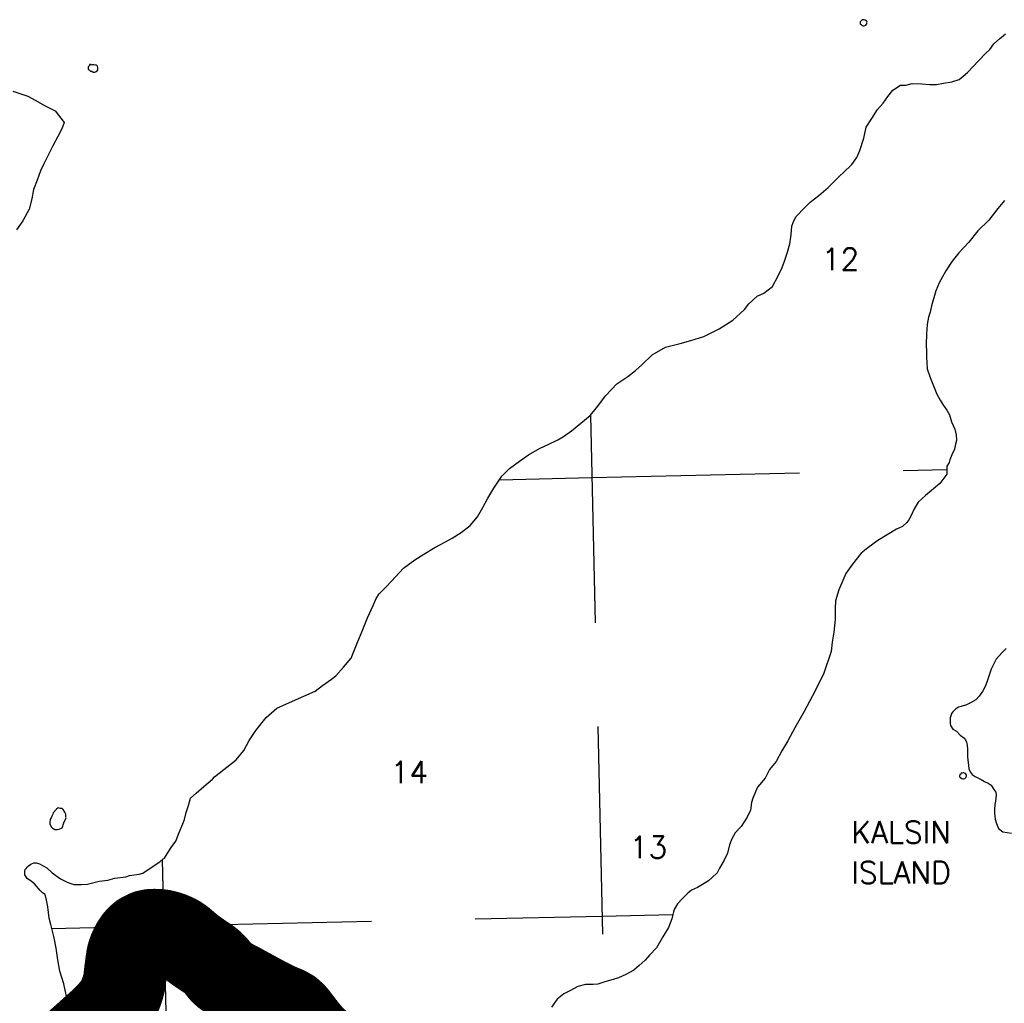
# Model space of a CAD drawing. Header units: feet. Extents: x 18803 to 104580, y -6601 to 116448.
# Tile 60 of 102: x 38249 to 50106, y 98752 to 110590. Entities that reach past the tile are written whole.
import ezdxf

# ---------------------------------------------------------------- set-up
doc = ezdxf.new("R2010")
doc.units = ezdxf.units.FT
doc.header["$LTSCALE"] = 100
doc.header["$MEASUREMENT"] = 0
doc.linetypes.add('DASHED', pattern=[0.75, 0.5, -0.25])
for name, color, linetype in [('ELPC BOLD TITLE SHEET', 3, 'Continuous'), ('ELPC-XIST', 6, 'Continuous'), ('ELRGOV-SECTION', 253, 'DASHED'), ('ET-SEC NUMBS', 253, 'Continuous'), ('ITTW', 253, 'Continuous'), ('SL-VICINITY MAP', 2, 'Continuous')]:
    doc.layers.add(name, color=color, linetype=linetype)
doc.styles.add('L2640', font='simplex.shx', dxfattribs={"height": 264})

msp = doc.modelspace()

# ---------------------------------------------------------------- linework, layer by layer
at = {"layer": 'ELPC BOLD TITLE SHEET', "const_width": 1000}
msp.add_lwpolyline([(41928.89839228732, 98228.19702422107), (41890.92127181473, 98254.91126827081), (41890.46952724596, 98255.23495885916), (41886.88257802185, 98257.85271062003), (41850.80627081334, 98286.68361124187), (41850.18467422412, 98287.19378656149), (41850.06190273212, 98287.30174963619), (41807.78151302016, 98324.68148599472), (41806.89894556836, 98325.49298657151), (41806.84285591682, 98325.55036417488), (41773.42758802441, 98359.82224265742), (41772.91125566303, 98360.38576617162), (41739.85798787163, 98398.17220948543), (41739.51483757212, 98398.57026307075), (41708.88497827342, 98434.72516174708), (41708.64111131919, 98435.01658144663), (41708.10599550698, 98435.66397572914), (41677.28069060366, 98475.10054234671), (41676.94555884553, 98475.53758762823), (41676.70130639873, 98475.86230954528), (41676.49991347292, 98476.12695409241), (41648.33799055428, 98512.70680105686), (41648.31862098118, 98512.73204100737), (41648.29922742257, 98512.75725843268), (41647.61920578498, 98513.64442814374), (41618.65499535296, 98550.75136335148), (41618.08519370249, 98551.47750302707), (41589.27336842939, 98590.191187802), (41588.44666463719, 98591.2493306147), (41587.04764062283, 98592.95605361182), (41556.52417011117, 98628.5486122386), (41555.74133569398, 98629.36106356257), (41553.93184010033, 98631.0812929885), (41514.89888706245, 98665.05480138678), (41514.1015693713, 98665.72588955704), (41512.78334285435, 98666.52233834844), (41467.07966628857, 98692.62958244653), (41465.01559327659, 98693.70784857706), (41456.64008576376, 98697.69092450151), (41420.75862775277, 98712.14835776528), (41410.18342442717, 98716.64561996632), (41410.04685267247, 98716.70406302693), (41372.911342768, 98732.69457865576), (41363.26330303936, 98736.98312049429), (41363.1380474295, 98737.03911618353), (41327.09074328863, 98753.24630643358), (41318.3426462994, 98757.5288177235), (41317.87127644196, 98757.76466141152), (41282.33894575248, 98775.9301512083), (41281.81245970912, 98776.1924041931), (41272.28298311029, 98780.81545881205), (41272.04929472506, 98780.93017519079), (41236.29149119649, 98798.69049506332), (41227.39642012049, 98803.25984359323), (41226.51453584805, 98803.73299773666), (41191.61933598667, 98823.26716083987), (41191.53964945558, 98823.31160982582), (41185.21410189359, 98826.82737682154), (41146.37112684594, 98847.32116780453), (41144.4637427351, 98848.3689508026), (41144.3468503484, 98848.43349282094), (41103.12753162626, 98871.30918761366), (41102.89915107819, 98871.43465010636), (41102.65687759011, 98871.56639011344), (41059.10206723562, 98894.96384483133), (41058.4093916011, 98895.3482013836), (41057.91602199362, 98895.62510318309), (41017.30271543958, 98917.9531054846), (41015.62910725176, 98918.81450093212), (40974.95942927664, 98940.8898589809), (40974.9497721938, 98940.89509468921), (40974.94021957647, 98940.90027780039), (40972.27505769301, 98942.34465531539), (40933.83362643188, 98963.5820727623), (40927.10764419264, 98967.23360541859), (40926.38687579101, 98967.61301881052), (40890.55476317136, 98985.89176411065), (40890.5294851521, 98985.90461660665), (40890.50422761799, 98985.91748688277), (40881.09682490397, 98990.69533456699), (40849.59600640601, 99007.21339937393), (40849.32170214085, 99007.35898223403), (40835.00528928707, 99015.04882392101), (40804.92179323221, 99031.89923073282), (40804.48963642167, 99032.14605637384), (40789.96536847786, 99040.60329308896), (40789.5098828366, 99040.8631555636), (40760.30584619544, 99057.18443990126), (40758.49167406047, 99058.28201883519), (40745.25191338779, 99066.92669203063), (40724.05145083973, 99082.08174707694), (40723.65824414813, 99082.36688185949), (40711.81989883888, 99091.07462931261), (40711.55946849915, 99091.29911936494), (40710.63969936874, 99092.1187684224), (40679.59773459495, 99120.71373672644), (40674.34976431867, 99126.38209484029), (40672.85167565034, 99128.10320732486), (40649.34241953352, 99156.85136216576), (40643.29250844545, 99164.67474382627), (40618.69012653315, 99195.4358542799), (40617.50530146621, 99196.83288300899), (40611.49987540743, 99203.51372376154), (40586.09335555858, 99230.24351736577), (40585.27642572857, 99231.07067356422), (40579.90593016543, 99236.30398148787), (40551.29185354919, 99261.62600297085), (40550.0520397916, 99262.66151667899), (40550.0488069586, 99262.66394232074), (40512.81096713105, 99290.59936195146), (40509.72788080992, 99292.67255395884), (40509.32230871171, 99292.94023420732), (40471.55433215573, 99317.40273481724), (40470.81349948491, 99317.90131377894), (40469.01534416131, 99319.1580638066), (40468.71909817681, 99319.36200120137), (40429.30246431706, 99346.08664356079), (40418.43223612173, 99353.5070764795), (40418.41761514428, 99353.5170366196), (40418.40300010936, 99353.52700647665), (40388.74478326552, 99373.71686916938), (40378.92888047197, 99380.6768509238), (40378.61591047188, 99380.90197540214), (40347.87068947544, 99403.33620991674), (40337.59946852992, 99411.13247130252), (40337.09187497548, 99411.52678600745), (40311.17315930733, 99432.1304966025), (40300.17775313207, 99441.17336138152), (40299.63390394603, 99441.63178965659), (40274.98988174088, 99462.92084399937), (40274.98581320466, 99462.92435804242), (40263.1739976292, 99473.12458432), (40238.03598144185, 99494.50079069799), (40237.89862669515, 99494.61692803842), (40225.66472828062, 99504.90228835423), (40199.69628361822, 99524.98656142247), (40198.81908274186, 99525.64064020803), (40185.72797590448, 99535.04777957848), (40155.8631229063, 99554.60068863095), (40153.56786959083, 99555.95791576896), (40143.97708118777, 99561.05386154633), (40103.84066191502, 99579.69630613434), (40076.030897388, 99591.58629628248), (40074.21813591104, 99592.29195880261), (40060.32763755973, 99597.18124604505), (40027.90821147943, 99607.2169224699), (40027.08379326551, 99607.45970064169), (40015.35542179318, 99610.7382493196), (39978.29883519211, 99620.0382602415), (39976.82894299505, 99620.37077814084), (39968.8893243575, 99621.9726954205), (39929.06069855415, 99626.771106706), (39927.4073983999, 99626.92514015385), (39921.08675096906, 99627.3422573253), (39879.19206260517, 99629.42467789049), (39877.94262642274, 99629.46224261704), (39873.13572926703, 99629.51257014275), (39828.23577556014, 99627.67227558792), (39826.55445413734, 99627.55913270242), (39824.74457865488, 99627.21643559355), (39780.32123379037, 99617.48156026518), (39779.63470306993, 99617.2275229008), (39776.55165396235, 99615.91958750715), (39741.72948433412, 99599.17325985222), (39707.66999840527, 99580.73982515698), (39704.14944178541, 99578.51938361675), (39703.81753917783, 99578.27780618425), (39672.54748340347, 99551.36089632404), (39670.7423679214, 99549.67992724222), (39670.23786604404, 99549.17202365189), (39640.3352693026, 99514.03597623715), (39639.69164100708, 99513.17519236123), (39638.66296827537, 99511.71575157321), (39614.14035355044, 99474.7588121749), (39611.3948196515, 99470.34400947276), (39610.24113162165, 99468.32262213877), (39592.63418151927, 99434.57710954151), (39587.00946165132, 99422.73008394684), (39586.71575167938, 99422.09468286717), (39572.46819241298, 99390.42145303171), (39565.94891965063, 99373.21514943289), (39565.42293700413, 99371.72412097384), (39556.97183869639, 99345.8834342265), (39551.30615331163, 99325.45307065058), (39550.70862768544, 99322.91551818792), (39546.06280701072, 99299.01790855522), (39539.08833836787, 99250.57347373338), (39536.21169286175, 99228.22060554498), (39536.21133930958, 99228.21785906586), (39531.57762572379, 99192.23231943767), (39531.53385134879, 99191.90564847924), (39526.51116629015, 99155.83480198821), (39525.54770996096, 99148.44157954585), (39525.47444907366, 99147.8321481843), (39520.49793163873, 99102.64433400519), (39520.38918956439, 99101.70239746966), (39520.38660165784, 99101.67975302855), (39520.38399812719, 99101.65712037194), (39518.33084391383, 99083.63261411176), (39518.32862485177, 99083.6129635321), (39518.32639476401, 99083.593329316), (39516.37358234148, 99066.24990272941), (39515.65344667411, 99059.51219888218), (39514.59690989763, 99049.98476519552), (39514.57329313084, 99049.77839213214), (39512.64631736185, 99033.44581173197), (39512.54395391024, 99032.66784451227), (39510.35767755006, 99017.61289871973), (39510.05850301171, 99015.98883196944), (39509.95779090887, 99015.4682311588), (39506.56287175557, 98998.72206832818), (39506.4254219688, 98998.08070553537), (39502.61878674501, 98981.2329543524), (39502.46612407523, 98980.59009203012), (39500.69812511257, 98973.49129881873), (39497.88609017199, 98963.32952219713), (39497.81700875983, 98963.08381337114), (39487.99008908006, 98928.67413620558), (39487.80509609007, 98928.09985654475), (39487.55479005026, 98927.35376344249), (39471.07490463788, 98880.12749040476), (39467.02200391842, 98869.54861431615), (39466.6921466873, 98868.72075161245), (39458.36397622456, 98848.60154342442), (39458.08039269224, 98847.93661002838), (39452.49136468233, 98835.20928758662), (39449.41608538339, 98828.61222145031), (39449.28395800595, 98828.33203787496), (39440.65508692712, 98810.24262098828), (39440.34501921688, 98809.60884630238), (39432.17470606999, 98793.3196874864), (39431.95971785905, 98792.89782566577), (39429.50210217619, 98788.15067699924), (39424.30727719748, 98779.27203531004), (39424.30054084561, 98779.26052682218), (39416.88509125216, 98766.59716855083), (39416.66191162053, 98766.22110298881), (39408.97199083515, 98753.43419171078), (39408.67711254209, 98752.95207953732), (39402.13899937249, 98742.44027749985), (39399.5934319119, 98738.7800694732), (39399.30124606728, 98738.36584770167), (39388.40747545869, 98723.13822829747), (39387.76471443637, 98722.2665735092), (39375.47921489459, 98706.09894665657), (39375.27147561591, 98705.8280813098), (39368.50876989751, 98697.09138927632), (39361.86616143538, 98689.02699074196), (39361.6394359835, 98688.7542945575), (39347.37138681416, 98671.75246352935), (39346.88324589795, 98671.18208348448), (39333.57600879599, 98655.93373303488), (39333.44538247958, 98655.7848024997), (39330.71850989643, 98652.69139084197), (39322.62758295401, 98643.99764287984), (39313.00593452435, 98633.47123356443), (39312.59272037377, 98633.02603493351), (39303.05393442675, 98622.90494873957), (39302.89734389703, 98622.73974359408), (39292.56215705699, 98611.89794434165), (39292.14024839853, 98611.46195859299), (39291.0769738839, 98610.37958972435), (39281.66352006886, 98601.20535669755), (39281.64706516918, 98601.18929272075), (39281.63066957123, 98601.17330470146), (39271.84308348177, 98591.61280501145), (39261.99663952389, 98581.91468517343), (39261.91026654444, 98581.82986551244), (39250.97492719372, 98571.1230251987), (39250.89824895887, 98571.0481456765), (39250.5307282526, 98570.69018559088), (39239.05063834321, 98559.74143565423), (39238.97358926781, 98559.66814430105), (39226.44150746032, 98547.7783473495), (39213.42136947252, 98535.3270439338), (39213.19009837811, 98535.10761151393), (39210.44878061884, 98532.52703005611), (39200.05727271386, 98523.05285821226), (39200.01508836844, 98523.01445260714), (39187.0545260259, 98511.23167559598), (39187.0235572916, 98511.20355089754), (39174.19231668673, 98499.56299753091), (39174.06847197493, 98499.45112290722), (39170.56991962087, 98496.3041662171), (39170.56065724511, 98496.29583202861), (39161.15242449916, 98487.8277021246), (39161.09714105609, 98487.77803778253), (39147.89846418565, 98475.94353629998), (39147.66549859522, 98475.73632524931), (39134.0325317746, 98463.70797487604), (39134.00350030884, 98463.68228341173), (39133.97454879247, 98463.65671381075), (39128.91212808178, 98459.17213067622), (39128.81373704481, 98459.08467619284), (39120.05648140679, 98451.27439665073), (39119.99830150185, 98451.22261173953), (39105.45262098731, 98438.30162261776), (39090.70769720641, 98424.95001111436), (39090.51251040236, 98424.77444982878), (39086.4328805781, 98421.12956202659), (39086.41410740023, 98421.11277851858), (39075.39527431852, 98411.25538560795), (39060.51010835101, 98397.72038697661), (39060.27333193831, 98397.50683232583), (39045.26268454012, 98384.07819463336), (39045.24540394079, 98384.06270794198), (39045.2282364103, 98384.04734067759), (39044.78156443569, 98383.64676559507), (39029.70068643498, 98370.22507170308), (39029.66959424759, 98370.19731108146), (39029.63801216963, 98370.16917321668), (39013.64684987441, 98355.87618003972), (39013.50271886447, 98355.7479887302), (39003.83278005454, 98347.18966803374), (39003.80945283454, 98347.16907113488), (39003.78642187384, 98347.14870382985), (38997.23579306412, 98341.36941501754), (38980.92389419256, 98326.73619512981), (38980.84024184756, 98326.66136751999), (38964.48210799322, 98312.07102579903), (38964.46068334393, 98312.05193058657), (38964.31457490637, 98311.92180429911), (38964.14855245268, 98311.7730887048), (38948.08196448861, 98297.2983201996), (38932.30482430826, 98282.9286345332), (38932.2413964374, 98282.87099267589), (38925.44999626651, 98276.7127643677), (38916.69087788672, 98268.92631883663), (38916.65424811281, 98268.89379824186), (38901.26724220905, 98255.25036535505), (38900.99340554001, 98255.00988236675), (38885.8034034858, 98241.79788737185)], dxfattribs=at)
at = {"layer": 'ELPC-XIST'}
msp.add_lwpolyline([(41363.1380474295, 98737.03911618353), (41327.09074328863, 98753.24630643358), (41318.3426462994, 98757.5288177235), (41317.87127644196, 98757.76466141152), (41282.33894575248, 98775.9301512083), (41281.81245970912, 98776.1924041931), (41272.28298311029, 98780.81545881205), (41272.04929472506, 98780.93017519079), (41236.29149119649, 98798.69049506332), (41227.39642012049, 98803.25984359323), (41226.51453584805, 98803.73299773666), (41191.61933598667, 98823.26716083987), (41191.53964945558, 98823.31160982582), (41185.21410189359, 98826.82737682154), (41146.37112684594, 98847.32116780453), (41144.4637427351, 98848.3689508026), (41144.3468503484, 98848.43349282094), (41103.12753162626, 98871.30918761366), (41102.89915107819, 98871.43465010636), (41102.65687759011, 98871.56639011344), (41059.10206723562, 98894.96384483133), (41058.4093916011, 98895.3482013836), (41057.91602199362, 98895.62510318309), (41017.30271543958, 98917.9531054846), (41015.62910725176, 98918.81450093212), (40974.95942927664, 98940.8898589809), (40974.9497721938, 98940.89509468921), (40974.94021957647, 98940.90027780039), (40972.27505769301, 98942.34465531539), (40933.83362643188, 98963.5820727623), (40927.10764419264, 98967.23360541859), (40926.38687579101, 98967.61301881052), (40890.55476317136, 98985.89176411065), (40890.5294851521, 98985.90461660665), (40890.50422761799, 98985.91748688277), (40881.09682490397, 98990.69533456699), (40849.59600640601, 99007.21339937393), (40849.32170214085, 99007.35898223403), (40835.00528928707, 99015.04882392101), (40804.92179323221, 99031.89923073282), (40804.48963642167, 99032.14605637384), (40789.96536847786, 99040.60329308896), (40789.5098828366, 99040.8631555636), (40760.30584619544, 99057.18443990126), (40758.49167406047, 99058.28201883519), (40745.25191338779, 99066.92669203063), (40724.05145083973, 99082.08174707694), (40723.65824414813, 99082.36688185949), (40711.81989883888, 99091.07462931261), (40711.55946849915, 99091.29911936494), (40710.63969936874, 99092.1187684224), (40679.59773459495, 99120.71373672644), (40674.34976431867, 99126.38209484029), (40672.85167565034, 99128.10320732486), (40649.34241953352, 99156.85136216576), (40643.29250844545, 99164.67474382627), (40618.69012653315, 99195.4358542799), (40617.50530146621, 99196.83288300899), (40611.49987540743, 99203.51372376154), (40586.09335555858, 99230.24351736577), (40585.27642572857, 99231.07067356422), (40579.90593016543, 99236.30398148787), (40551.29185354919, 99261.62600297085), (40550.0520397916, 99262.66151667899), (40550.0488069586, 99262.66394232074), (40512.81096713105, 99290.59936195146), (40509.72788080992, 99292.67255395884), (40509.32230871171, 99292.94023420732), (40471.55433215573, 99317.40273481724), (40470.81349948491, 99317.90131377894), (40469.01534416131, 99319.1580638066), (40468.71909817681, 99319.36200120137), (40429.30246431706, 99346.08664356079), (40418.43223612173, 99353.5070764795), (40418.41761514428, 99353.5170366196), (40418.40300010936, 99353.52700647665), (40388.74478326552, 99373.71686916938), (40378.92888047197, 99380.6768509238), (40378.61591047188, 99380.90197540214), (40347.87068947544, 99403.33620991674), (40337.59946852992, 99411.13247130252), (40337.09187497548, 99411.52678600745), (40311.17315930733, 99432.1304966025), (40300.17775313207, 99441.17336138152), (40299.63390394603, 99441.63178965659), (40274.98988174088, 99462.92084399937), (40274.98581320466, 99462.92435804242), (40263.1739976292, 99473.12458432), (40238.03598144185, 99494.50079069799), (40237.89862669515, 99494.61692803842), (40225.66472828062, 99504.90228835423), (40199.69628361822, 99524.98656142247), (40198.81908274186, 99525.64064020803), (40185.72797590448, 99535.04777957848), (40155.8631229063, 99554.60068863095), (40153.56786959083, 99555.95791576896), (40143.97708118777, 99561.05386154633), (40103.84066191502, 99579.69630613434), (40076.030897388, 99591.58629628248), (40074.21813591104, 99592.29195880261), (40060.32763755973, 99597.18124604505), (40027.90821147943, 99607.2169224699), (40027.08379326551, 99607.45970064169), (40015.35542179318, 99610.7382493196), (39978.29883519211, 99620.0382602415), (39976.82894299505, 99620.37077814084), (39968.8893243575, 99621.9726954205), (39929.06069855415, 99626.771106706), (39927.4073983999, 99626.92514015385), (39921.08675096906, 99627.3422573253), (39879.19206260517, 99629.42467789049), (39877.94262642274, 99629.46224261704), (39873.13572926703, 99629.51257014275), (39828.23577556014, 99627.67227558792), (39826.55445413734, 99627.55913270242), (39824.74457865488, 99627.21643559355), (39780.32123379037, 99617.48156026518), (39779.63470306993, 99617.2275229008), (39776.55165396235, 99615.91958750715), (39741.72948433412, 99599.17325985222), (39707.66999840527, 99580.73982515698), (39704.14944178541, 99578.51938361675), (39703.81753917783, 99578.27780618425), (39672.54748340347, 99551.36089632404), (39670.7423679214, 99549.67992724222), (39670.23786604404, 99549.17202365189), (39640.3352693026, 99514.03597623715), (39639.69164100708, 99513.17519236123), (39638.66296827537, 99511.71575157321), (39614.14035355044, 99474.7588121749), (39611.3948196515, 99470.34400947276), (39610.24113162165, 99468.32262213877), (39592.63418151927, 99434.57710954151), (39587.00946165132, 99422.73008394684), (39586.71575167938, 99422.09468286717), (39572.46819241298, 99390.42145303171), (39565.94891965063, 99373.21514943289), (39565.42293700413, 99371.72412097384), (39556.97183869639, 99345.8834342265), (39551.30615331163, 99325.45307065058), (39550.70862768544, 99322.91551818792), (39546.06280701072, 99299.01790855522), (39539.08833836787, 99250.57347373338), (39536.21169286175, 99228.22060554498), (39536.21133930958, 99228.21785906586), (39531.57762572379, 99192.23231943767), (39531.53385134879, 99191.90564847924), (39526.51116629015, 99155.83480198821), (39525.54770996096, 99148.44157954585), (39525.47444907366, 99147.8321481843), (39520.49793163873, 99102.64433400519), (39520.38918956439, 99101.70239746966), (39520.38660165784, 99101.67975302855), (39520.38399812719, 99101.65712037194), (39518.33084391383, 99083.63261411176), (39518.32862485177, 99083.6129635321), (39518.32639476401, 99083.593329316), (39516.37358234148, 99066.24990272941), (39515.65344667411, 99059.51219888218), (39514.59690989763, 99049.98476519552), (39514.57329313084, 99049.77839213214), (39512.64631736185, 99033.44581173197), (39512.54395391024, 99032.66784451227), (39510.35767755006, 99017.61289871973), (39510.05850301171, 99015.98883196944), (39509.95779090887, 99015.4682311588), (39506.56287175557, 98998.72206832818), (39506.4254219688, 98998.08070553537), (39502.61878674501, 98981.2329543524), (39502.46612407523, 98980.59009203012), (39500.69812511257, 98973.49129881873), (39497.88609017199, 98963.32952219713), (39497.81700875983, 98963.08381337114), (39487.99008908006, 98928.67413620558), (39487.80509609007, 98928.09985654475), (39487.55479005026, 98927.35376344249), (39471.07490463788, 98880.12749040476), (39467.02200391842, 98869.54861431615), (39466.6921466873, 98868.72075161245), (39458.36397622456, 98848.60154342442), (39458.08039269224, 98847.93661002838), (39452.49136468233, 98835.20928758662), (39449.41608538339, 98828.61222145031), (39449.28395800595, 98828.33203787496), (39440.65508692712, 98810.24262098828), (39440.34501921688, 98809.60884630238), (39432.17470606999, 98793.3196874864), (39431.95971785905, 98792.89782566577), (39429.50210217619, 98788.15067699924), (39424.30727719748, 98779.27203531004), (39424.30054084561, 98779.26052682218), (39416.88509125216, 98766.59716855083), (39416.66191162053, 98766.22110298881), (39408.97199083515, 98753.43419171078), (39408.67711254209, 98752.95207953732), (39402.13899937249, 98742.44027749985)], dxfattribs=at)
at = {"layer": 'ELRGOV-SECTION', "ltscale": 50}
for p, q in [((45122.6160878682, 105832.1848943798), (45281.24170057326, 99006.1410095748)), ((39966.67885367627, 100480.2075931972), (40353.50381341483, 83852.73527924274))]:
    msp.add_line(p, q, dxfattribs=at)
for points in [[(44025.35524103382, 105053.0771829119), (45140.81322502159, 105078.3025416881), (49414.37695579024, 105177.6269087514)], [(38635.18822446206, 99652.68707512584), (39985.84636902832, 99682.39751621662), (45263.77030068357, 99801.75434245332), (46115.27156746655, 99821.5445760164)]]:
    msp.add_lwpolyline(points, dxfattribs=at)
at = {"layer": 'SL-VICINITY MAP'}
for points in [[(48393.53292968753, 110589.71993846), (48379.82920105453, 110573.1148574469), (48373.34869272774, 110569.7394931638), (48371.77098855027, 110563.1541925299), (48369.05998046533, 110553.2712358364), (48370.46445808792, 110540.1669010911), (48380.44895988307, 110530.4684418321), (48395.15737233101, 110520.8386327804), (48407.93336090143, 110517.7431134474), (48418.16850064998, 110517.8918555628), (48431.8660946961, 110521.3721021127), (48439.19953133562, 110524.7598615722), (48444.7973737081, 110534.6847711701), (48450.0164256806, 110541.322989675), (48451.94011532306, 110551.1945046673), (48452.61721743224, 110561.0479036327), (48449.19370265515, 110570.8417104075), (48442.1109039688, 110577.3011523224), (48430.96029333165, 110583.7014787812), (48419.43089229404, 110586.8151141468), (48412.39576736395, 110589.9940625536), (48401.38817799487, 110586.5529084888), (48393.53292968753, 110589.71993846)], [(38834.30890242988, 98700.87232242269), (38821.0509770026, 98795.83405518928), (38779.31363626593, 98985.53631448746), (38733.21277151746, 99139.08211128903), (38708.24701920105, 99276.52912237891), (38689.02213052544, 99414.0595625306), (38664.64073245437, 99538.39032043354), (38623.36526045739, 99698.56861488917), (38605.39215861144, 99777.05589273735), (38586.16726993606, 99914.5863328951), (38573.57417744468, 99993.15179570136), (38555.74409686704, 100061.7975930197), (38523.47324261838, 100081.0157349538), (38491.01169334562, 100113.3558509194), (38474.52001287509, 100132.8033036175), (38425.47143561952, 100191.1518593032), (38393.10523385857, 100216.9309882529), (38339.27280302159, 100252.2417183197), (38311.96776314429, 100297.7815165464), (38310.9215401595, 100340.4217345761), (38315.50856413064, 100363.4566997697), (38325.63348754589, 100373.4473991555), (38340.97746293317, 100390.0763170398), (38356.71509754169, 100406.7109557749), (38382.70580801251, 100426.7757836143), (38418.99420080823, 100440.4278898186), (38445.58413434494, 100444.0954942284), (38488.02758576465, 100431.5875581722), (38574.03552333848, 100383.6196731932), (38638.71411851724, 100322.2170743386), (38741.26141031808, 100251.5212431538), (38826.79520997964, 100206.8276540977), (38901.38136320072, 100181.6620863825), (38991.64260845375, 100179.692621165), (39065.43884358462, 100184.0462509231), (39207.18943575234, 100222.1992903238), (39312.41586599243, 100233.5720518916), (39396.55485755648, 100257.7631056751), (39527.81353743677, 100272.7953671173), (39570.02475466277, 100289.8147330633), (39685.81744129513, 100307.9034213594), (39733.24157590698, 100318.4361713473), (39758.58664923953, 100336.3626168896), (39937.25938664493, 100453.8523340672), (39976.8472275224, 100489.3168720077), (39992.48338003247, 100499.3876633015), (40023.12979163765, 100549.050827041), (40074.12753217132, 100625.259236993), (40129.96553427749, 100704.8191743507), (40169.49381670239, 100807.1103950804), (40214.32162979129, 100912.7598175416), (40234.50326710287, 100962.2709020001), (40253.17634504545, 101047.8531129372), (40282.87188117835, 101133.5955076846), (40307.08899315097, 101219.2582872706), (40373.82696794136, 101282.5706967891), (40467.04465993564, 101359.392667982), (40570.73326080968, 101449.4915529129), (40595.97252506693, 101476.107833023), (40855.25940329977, 101683.3094706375), (40947.52621982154, 101796.2106728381), (41013.06008153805, 101915.2857511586), (41094.60275157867, 102034.5934774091), (41217.41449760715, 102190.5939959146), (41346.61967103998, 102304.0320046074), (41534.44986312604, 102388.7913041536), (41806.30883044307, 102507.5836147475), (41894.30747046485, 102577.7673674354), (42003.07470169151, 102654.8153122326), (42054.99051276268, 102694.9440144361), (42147.23632587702, 102798.0013524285), (42239.82812445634, 102904.3449047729), (42314.69132455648, 103085.8981018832), (42374.10293258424, 103231.133699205), (42438.62337625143, 103392.8494722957), (42503.72817416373, 103541.4489921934), (42543.50969419, 103624.0567751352), (42579.21113309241, 103680.3557736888), (42666.8909256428, 103770.2220106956), (42780.03961699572, 103886.7078649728), (42872.4822597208, 103989.7680633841), (43007.1925276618, 104090.1613295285), (43116.56204924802, 104157.3744681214), (43246.40798491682, 104238.0099254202), (43376.87107976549, 104305.5296062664), (43454.98316515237, 104349.3201920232), (43564.35268673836, 104416.5333306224), (43673.0097016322, 104503.4232326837), (43760.10513993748, 104606.4057228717), (43826.16081332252, 104718.9260117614), (43886.44281813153, 104831.3623948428), (43957.29107933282, 104950.5147046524), (44054.03470349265, 105096.292829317), (44146.62036748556, 105189.5115472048), (44265.90618134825, 105276.555912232), (44375.13268166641, 105353.6105313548), (44510.60313005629, 105431.0465405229), (44620.17821548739, 105481.856734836), (44729.7533009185, 105532.6669291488), (44797.67792031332, 105573.0282792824), (44895.91170008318, 105643.3607740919), (45118.20027847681, 105827.0564297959), (45195.44810166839, 105916.7710642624), (45307.92322585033, 106066.0589931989), (45441.58727080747, 106209.0924773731), (45571.17383428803, 106296.2865379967), (45664.68370340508, 106366.5503825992), (45742.41439874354, 106436.5849164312), (45866.17702024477, 106556.5062039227), (46027.66791674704, 106647.4451004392), (46200.91431389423, 106692.6182251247), (46332.08378084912, 106727.3363080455), (46489.27369591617, 106775.5572783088), (46672.07293140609, 106870.0870244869), (46838.29387314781, 106974.2194056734), (46977.34666169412, 107100.9252701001), (47028.6365793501, 107170.5755534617), (47131.65421270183, 107263.9458738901), (47210.5326131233, 107297.9040371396), (47313.9377711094, 107378.1552439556), (47384.67581597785, 107507.1495110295), (47429.5184978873, 107609.517963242), (47459.19303061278, 107685.4164937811), (47493.75289901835, 107790.9166973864), (47522.61957753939, 107893.0529784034), (47536.63128740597, 107972.0050753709), (47544.98261232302, 108047.5937264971), (47549.09289873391, 108103.4336267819), (47568.58869970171, 108159.4971169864), (47598.61795212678, 108222.2760571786), (47701.72219875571, 108325.4911952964), (47768.83896394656, 108392.0902959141), (47872.24412193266, 108472.3415027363), (47986.05764622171, 108572.4310870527), (48073.78511252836, 108659.0168305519), (48125.16424311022, 108708.9812924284), (48166.46612403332, 108745.6745614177), (48269.57037066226, 108848.8896995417), (48330.67509849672, 108931.8073618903), (48365.5686831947, 109014.3441109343), (48414.64980396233, 109165.9919531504), (48442.66095452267, 109297.6464781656), (48508.85964917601, 109400.3252865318), (48580.27739580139, 109509.6423133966), (48646.82467556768, 109586.076696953), (48702.6954826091, 109665.6371110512), (48764.32202211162, 109741.9999839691), (48857.77808288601, 109802.4194876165), (48921.35404709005, 109803.3434050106), (48994.92678226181, 109820.818532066), (49111.00551143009, 109819.2242593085), (49206.08601484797, 109810.762457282), (49291.1820164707, 109811.9991145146), (49375.03756514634, 109826.3424901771), (49475.28071254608, 109844.2052048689), (49564.29277061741, 109871.7482627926), (49610.66454765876, 109911.7963963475), (49662.72951458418, 109955.2084524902), (49729.40494679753, 110025.0823257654), (49796.47403823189, 110094.9619198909), (49883.71249780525, 110188.1029295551), (49930.23343070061, 110231.4344170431), (49981.32651874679, 110301.0818399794), (50048.53863144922, 110361.1199535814), (50121.14562232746, 110417.9552818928)], [(39142.36593102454, 110045.1291078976), (39121.04272321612, 110044.8192284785), (39110.80758346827, 110044.6704863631), (39094.65575387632, 110054.2793189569), (39089.48437565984, 110044.3606069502), (39084.08336289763, 110034.4385577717), (39074.20294284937, 110021.1702253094), (39074.14913450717, 110011.3258843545), (39075.01079705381, 109994.9324748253), (39085.81542222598, 109985.2459340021), (39096.62004739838, 109975.559393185), (39102.02979439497, 109969.0756376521), (39118.03860271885, 109969.3082855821), (39133.76396815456, 109959.693255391), (39155.08717596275, 109960.0031348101), (39170.96783183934, 109966.7962930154), (39181.14042901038, 109973.506498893), (39191.18487373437, 109986.7772150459), (39190.75580992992, 110016.3016566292), (39184.82425126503, 110029.3402015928), (39173.97195233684, 110042.3072359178), (39163.73681258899, 110042.1584938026), (39142.36593102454, 110045.1291078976)], [(38167.52460415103, 109729.0930888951), (38348.85754850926, 109669.3857688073), (38445.14829958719, 109618.2861324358), (38547.35574050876, 109557.4289213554), (38675.82199832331, 109493.6721300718), (38784.91447303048, 109354.1665038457), (38755.23994030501, 109278.2679733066), (38706.39812360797, 109182.4037763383), (38649.59344191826, 109070.0179274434), (38539.12155077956, 108855.1353839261), (38498.92843541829, 108769.2404331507), (38459.54317426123, 108657.1077318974), (38414.76303492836, 108548.1778159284), (38396.74865533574, 108433.074500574), (38362.90129362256, 108307.8975335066), (38287.41833469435, 108168.9907520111), (38210.60570989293, 108062.8765104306)], [(50109.66177762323, 108412.9835468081), (50027.39173206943, 108316.6335542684), (49920.31762064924, 108177.2676745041), (49786.03641651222, 108047.3499667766), (49678.48816717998, 107911.2583829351), (49559.97126800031, 107784.8509562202), (49478.38705879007, 107681.9485579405), (49401.89941604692, 107569.2766665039), (49321.361429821, 107423.7340501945), (49281.34414066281, 107327.9980956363), (49228.19780759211, 107146.7604987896), (49214.1056190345, 107071.0884185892), (49194.50833596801, 107008.4610809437), (49175.67123334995, 106922.8764863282), (49168.31845766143, 106807.9281106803), (49166.07711726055, 106679.9292716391), (49168.42893541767, 106588.0902322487), (49169.8626830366, 106532.3309006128), (49178.94777947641, 106388.0907313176), (49213.67193397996, 106283.5973974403), (49292.851507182, 106084.5957082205), (49331.67367892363, 106009.6926057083), (49375.61955512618, 105947.9887087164), (49413.80969886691, 105889.4823528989), (49446.99862365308, 105834.1845032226), (49470.38147249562, 105749.2134698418), (49509.82080341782, 105661.1945908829), (49527.61807906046, 105592.5483168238), (49529.04569209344, 105523.6641507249), (49519.82397039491, 105480.8747138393), (49505.49341305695, 105421.6051011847), (49475.32987359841, 105352.261836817), (49450.5673469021, 105292.8406216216), (49441.00577432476, 105259.8898048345), (49420.50528954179, 105230.0612046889), (49415.57841469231, 105216.8648595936), (49412.66350712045, 105121.6680952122), (49331.02548956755, 105008.9213559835), (49253.62591087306, 104945.4540067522), (49155.15636197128, 104861.9933403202), (49067.33354815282, 104781.968583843), (49016.90529304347, 104695.9248909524), (48986.69407982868, 104629.8621200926), (48956.78117832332, 104570.3660570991), (48931.01396781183, 104537.1797319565), (48879.61996840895, 104490.4962403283), (48806.28560201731, 104456.6186457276), (48582.65862351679, 104322.1213346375), (48463.34000471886, 104235.0764928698), (48380.64089536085, 104168.2509419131), (48278.39217669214, 104035.517559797), (48196.31282616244, 103926.0455932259), (48111.81370938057, 103727.9464305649), (48072.71449075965, 103596.1307682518), (48069.98154397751, 103504.2178345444), (48068.18153655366, 103372.9442228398), (48051.16570618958, 103218.4811829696), (48032.57570658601, 103100.0883160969), (48020.07255608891, 102985.065092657), (47926.86126010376, 102711.3720347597), (47796.07957920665, 102453.5389170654), (47695.03497361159, 102265.0428661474), (47583.89824953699, 102066.5565925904), (47498.41851964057, 101911.0986014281), (47427.5851272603, 101788.6653213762), (47356.79940863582, 101662.9515478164), (47279.87656750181, 101566.6792635), (47224.19032089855, 101460.8720409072), (47132.07266023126, 101351.2541926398), (47077.34342368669, 101222.492573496), (47062.91751883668, 101169.7839478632), (47049.4901632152, 101077.7155977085), (47009.32985278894, 100991.8211236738), (46938.35343914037, 100879.2293241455), (46866.45895495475, 100802.7172323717), (46826.06027574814, 100733.2252258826), (46795.9444100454, 100660.6014680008), (46772.39213100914, 100558.5424184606), (46732.23182058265, 100472.6479444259), (46676.59938232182, 100376.6850627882), (46646.24514783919, 100320.463772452), (46589.59929152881, 100267.1415855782), (46543.07835863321, 100223.8100980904), (46511.72557492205, 100206.9485322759), (46412.95511466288, 100146.4517971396), (46340.01440749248, 100112.5799233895), (46293.20129747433, 100075.8065624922), (46226.28136189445, 100009.2103222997), (46169.53402348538, 99949.32428798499), (46134.07708794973, 99889.74765634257), (46123.81562573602, 99852.5318111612), (46115.00161655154, 99820.56552926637), (46100.57571170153, 99767.85690363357), (46060.65377005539, 99665.55996205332), (45995.0245608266, 99553.04587074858), (45919.06746398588, 99417.4133851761), (45831.73365690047, 99330.83336252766), (45780.30071797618, 99271.02455969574), (45708.0187091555, 99207.63158152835), (45646.07332218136, 99150.95119292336), (45547.20751441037, 99097.01544480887), (45458.38615136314, 99056.35041285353), (45368.9476291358, 99028.80115733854), (45295.37489396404, 99011.32603028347), (45211.56088445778, 98980.57732665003), (45153.52895428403, 98979.73397790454), (45063.7090420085, 98978.42867046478), (44969.33491069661, 98954.08887456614), (44875.30936449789, 98903.50465385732), (44802.44913601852, 98866.35276333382), (44719.75002666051, 98799.5272123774), (44653.40831073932, 98706.6898845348)], [(50128.12075224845, 103022.2626655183), (50076.39563620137, 102969.0119892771), (50009.81555150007, 102892.5771289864), (49949.23523498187, 102773.5740380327), (49914.92600452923, 102677.9210358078), (49895.32872146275, 102615.2936981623), (49875.54074337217, 102565.7883345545), (49845.23418264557, 102506.2865507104), (49804.65967723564, 102446.6355480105), (49763.45314382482, 102403.3812919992), (49700.78038133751, 102369.6586371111), (49648.67387524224, 102342.651908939), (49585.76274397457, 102325.3317215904), (49554.15058807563, 102315.028759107), (49518.16924122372, 102291.5375560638), (49487.08763122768, 102258.2739994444), (49471.79132959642, 102238.364588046), (49461.90477496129, 102211.9714211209), (49452.00335150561, 102188.8592244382), (49453.8246237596, 102119.9807791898), (49459.52041329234, 102093.8140625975), (49487.20424356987, 102051.5609554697), (49530.03521962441, 102025.933905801), (49573.5458974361, 101980.6296159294), (49616.66905061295, 101948.4444396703), (49638.40645340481, 101922.5108477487), (49649.84310657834, 101896.4275602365), (49655.44354859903, 101876.8218306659), (49662.4690040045, 101817.8625741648), (49663.42861371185, 101765.3775384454), (49664.67166630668, 101722.7401808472), (49666.15922226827, 101676.8251901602), (49672.75821351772, 101617.8597360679), (49679.11883598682, 101575.2967495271), (49696.04571484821, 101539.4496897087), (49718.28699319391, 101503.6798613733), (49755.52626146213, 101481.2527365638), (49825.36750062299, 101446.174654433), (49868.39530628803, 101420.5504651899), (49910.90130028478, 101401.4810653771), (49948.61470646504, 101375.7796446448), (49981.75595749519, 101323.7622884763), (50003.35907325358, 101291.2643723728), (50009.85398275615, 101255.2657100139), (50001.40731032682, 101186.2380459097), (49991.75912447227, 101143.4424114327), (49988.12297597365, 101084.3282152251), (49989.1363940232, 101041.6875204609), (49996.15571484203, 100969.603429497), (50013.51779209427, 100917.3567625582), (50036.14046048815, 100855.3429861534), (50090.02056508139, 100816.751762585), (50190.78812379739, 100798.5290486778)], [(49590.83415342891, 101524.7959578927), (49577.16322973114, 101508.1913536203), (49570.61711153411, 101504.8150358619), (49569.07221229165, 101498.2302119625), (49566.16437459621, 101488.3443948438), (49567.75081300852, 101478.5238907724), (49577.73531480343, 101468.8254315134), (49592.45859607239, 101455.914652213), (49605.00495009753, 101452.8157957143), (49615.46972439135, 101452.9678750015), (49629.16731843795, 101456.4481215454), (49636.45308132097, 101463.1163745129), (49642.09859744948, 101469.7607906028), (49647.12081981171, 101476.3961486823), (49648.81487490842, 101486.2643265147), (49649.91844117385, 101496.1239230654), (49646.49492639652, 101505.9177298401), (49639.36445395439, 101515.6576652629), (49628.213843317, 101522.0579917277), (49616.25797812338, 101525.1654295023), (49609.69699110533, 101525.0700819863), (49598.68940173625, 101521.6289279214), (49590.83415342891, 101524.7959578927)], [(38692.98636899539, 101087.5221998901), (38651.5830059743, 101044.2650834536), (38647.1302690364, 101027.7944424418), (38637.19604064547, 101004.6817690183), (38626.82047927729, 100984.8438682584), (38616.83857713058, 100965.0116883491), (38612.39457442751, 100932.1352426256), (38613.15475487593, 100909.1779856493), (38630.12930749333, 100870.050432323), (38640.88625890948, 100863.6443850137), (38651.69088408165, 100853.9578441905), (38672.7306490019, 100844.4200454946), (38699.40106123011, 100844.807633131), (38725.59733554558, 100848.4695166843), (38762.06768913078, 100865.4054535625), (38766.9468902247, 100881.8822921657), (38772.05572586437, 100898.3624679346), (38781.90947556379, 100924.7551581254), (38806.86883187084, 100984.1792337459), (38806.13532177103, 100994.0121329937), (38805.42894966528, 101026.8137309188), (38794.38595571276, 101052.9027392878), (38772.19235112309, 101085.3920741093), (38761.38772595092, 101095.0786149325), (38740.49098229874, 101094.7749331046), (38713.67754880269, 101104.228825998), (38692.98636899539, 101087.5221998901)]]:
    msp.add_lwpolyline(points, dxfattribs=at)

# ---------------------------------------------------------------- texts
at = {"layer": 'ET-SEC NUMBS', "style": 'L2640'}
for s, p in [('12', (47906.77588301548, 107575.8295678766)), ('14', (42715.39096436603, 101400.1780487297)), ('13', (45593.93534390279, 100498.0591654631))]:
    msp.add_text(s, height=264, dxfattribs=at).set_placement(p)
at = {"layer": 'ITTW', "style": 'L2640'}
for s, p in [('KALSIN', (48263.98388102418, 100680.5349582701)), ('ISLAND', (48263.98388102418, 100194.8206725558))]:
    msp.add_text(s, height=264, dxfattribs=at).set_placement(p)

doc.saveas('drawing.dxf')
